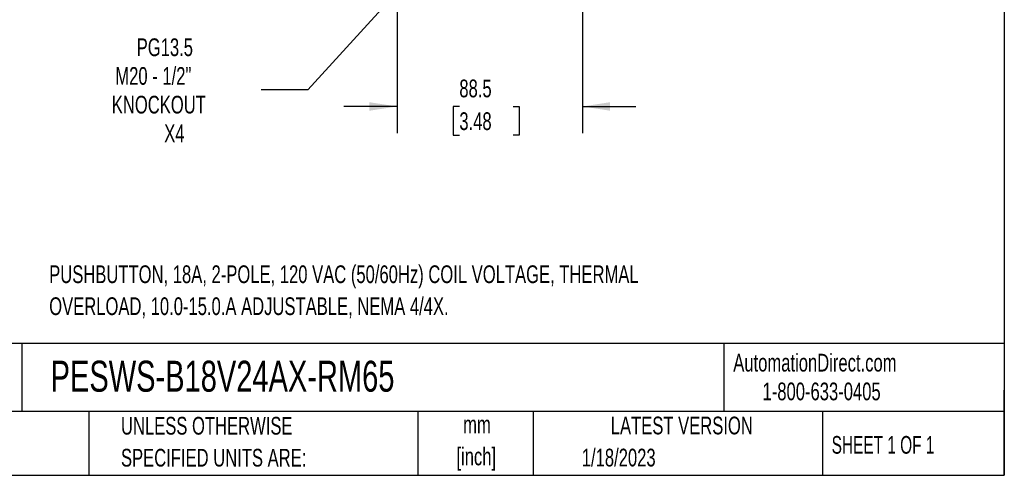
# Model space of a CAD drawing. Header units: millimetres. Extents: x 25 to 1092, y 25 to 838.
# Tile 13 of 46: x 622 to 1092, y 25 to 243. Entities that reach past the tile are written whole.
import ezdxf

# ---------------------------------------------------------------- set-up
doc = ezdxf.new("R2010")
doc.units = ezdxf.units.MM
doc.header["$LTSCALE"] = 4
doc.layers.add('DIMENSIONS', color=140, linetype='Continuous', lineweight=25)
doc.layers.add('TEXT', color=140, linetype='Continuous', lineweight=25)
doc.styles.add('SLDTEXTSTYLE0', font='TXT', dxfattribs={"width": 0.7})
doc.styles.add('SLDTEXTSTYLE1', font='TXT', dxfattribs={"width": 0.65})
doc.dimstyles.new('SLDDIMSTYLE3', dxfattribs={"dimtxt": 8.632031, "dimasz": 13.208, "dimexe": 0, "dimexo": 0.0625, "dimgap": 2.158008, "dimtad": 0, "dimtih": 1, "dimtoh": 1, "dimrnd": 1e-09, "dimzin": 12, "dimdsep": 46, "dimtxsty": 'SLDTEXTSTYLE0', "dimsah": 1, "dimcen": 0.09, "dimadec": 0, "dimazin": 3, "dimtfac": 1, "dimtmove": 0, "dimatfit": 0, "dimfxl": 0, "dimfrac": 2, "dimtolj": 1, "dimtzin": 12, "dimarcsym": 0})
doc.dimstyles.new('SLDDIMSTYLE6', dxfattribs={"dimtxt": 8.632031, "dimasz": 13.208, "dimexe": 0, "dimexo": 0.0625, "dimgap": 2.158008, "dimtad": 0, "dimtih": 1, "dimtoh": 1, "dimrnd": 1e-09, "dimzin": 12, "dimdsep": 46, "dimtxsty": 'SLDTEXTSTYLE0', "dimsah": 1, "dimcen": 0, "dimadec": 0, "dimazin": 3, "dimtfac": 1, "dimtofl": 0, "dimtmove": 0, "dimatfit": 3, "dimfxl": 0, "dimfrac": 2, "dimtolj": 1, "dimtzin": 12, "dimarcsym": 0})

# ---------------------------------------------------------------- blocks, each defined once
blk = doc.blocks.new('SW_NOTE_0')
at = {"layer": 'TEXT', "color": 0, "char_height": 8.4667, "attachment_point": 1, "style": 'SLDTEXTSTYLE0'}
for s, insert in [('PUSHBUTTON, 18A, 2-POLE, 120 VAC (50/60Hz) COIL VOLTAGE, THERMAL', (0, 10.91)), ('OVERLOAD, 10.0-15.0.A ADJUSTABLE, NEMA 4/4X.', (0, -4.37))]:
    blk.add_mtext(s, dxfattribs=dict(at, insert=insert))
blk = doc.blocks.new('SW_NOTE_0_1')
at = {"layer": 'TEXT', "color": 0, "char_height": 8.467, "attachment_point": 2, "style": 'SLDTEXTSTYLE0'}
for s, insert in [('mm', (11.38, 10.91)), ('[inch]', (11.04, -4.37))]:
    blk.add_mtext(s, dxfattribs=dict(at, insert=insert))
blk = doc.blocks.new('SW_NOTE_0_2')
at = {"layer": 'TEXT', "color": 0, "char_height": 8.4667, "attachment_point": 1, "style": 'SLDTEXTSTYLE0'}
for s, insert in [('UNLESS OTHERWISE', (0, 10.91)), ('SPECIFIED UNITS ARE:', (0, -4.37))]:
    blk.add_mtext(s, dxfattribs=dict(at, insert=insert))
blk = doc.blocks.new('_D_7')
at = {"layer": 'DIMENSIONS'}
for p, q in [((802.29, 257.27), (802.29, 189.05)), ((890.79, 257.27), (890.79, 189.05)), ((802.29, 201.75), (776.89, 201.75)), ((831.99, 201.75), (829.09, 201.75)), ((829.09, 201.75), (829.09, 188.03)), ((857.64, 201.75), (860.54, 201.75)), ((860.54, 201.75), (860.54, 188.03)), ((890.79, 201.75), (916.19, 201.75)), ((829.09, 188.03), (831.99, 188.03)), ((860.54, 188.03), (857.64, 188.03))]:
    blk.add_line(p, q, dxfattribs=at)
for points in [[(802.29, 201.75), (789.08, 203.78), (789.08, 199.72)], [(890.79, 201.75), (903.99, 199.72), (903.99, 203.78)]]:
    blk.add_solid(points, dxfattribs=at)
at = {"layer": 'DIMENSIONS', "char_height": 8.467, "attachment_point": 1, "style": 'SLDTEXTSTYLE0'}
for s, insert in [('88.5', (831.99, 214.6)), ('3.48', (831.99, 198.95))]:
    blk.add_mtext(s, dxfattribs=dict(at, insert=insert))
blk = doc.blocks.new('_D_10')
at = {"layer": 'DIMENSIONS'}
for p, q in [((813.61, 268.86), (759.61, 209.66)), ((759.61, 209.66), (737.38, 209.66))]:
    blk.add_line(p, q, dxfattribs=at)
blk.add_solid([(813.61, 268.86), (803.21, 260.47), (806.21, 257.73)], dxfattribs=at)
at = {"layer": 'DIMENSIONS', "char_height": 8.467, "attachment_point": 1, "style": 'SLDTEXTSTYLE0'}
for s, insert in [('PG13.5', (677.93, 234.29)), ('M20 - 1/2"', (667.73, 220.57)), ('KNOCKOUT', (666.04, 206.86)), ('X4', (691.08, 193.14))]:
    blk.add_mtext(s, dxfattribs=dict(at, insert=insert))

msp = doc.modelspace()

# ---------------------------------------------------------------- linework, layer by layer
at = {"layer": 'TEXT'}
for p, q in [((1092.2, 838.2), (1092.2, 25.4)), ((1092.2, 88.504), (25.4, 88.504)), ((623.036, 88.504), (623.036, 55.88)), ((958.302, 88.504), (958.302, 55.88)), ((1092.2, 25.4), (1092.2, 66.04)), ((1092.2, 55.88), (25.4, 55.88)), ((655.121, 55.88), (655.121, 25.4)), ((812.097, 55.88), (812.097, 25.4)), ((867.248, 55.88), (867.248, 25.4)), ((1005.395, 55.88), (1005.395, 25.4)), ((25.4, 25.4), (1092.2, 25.4))]:
    msp.add_line(p, q, dxfattribs=at)

# ---------------------------------------------------------------- block references
for name, p in [('SW_NOTE_0', (636.159, 114.864)), ('SW_NOTE_0_2', (670.432, 42.426)), ('SW_NOTE_0_1', (829.018, 43.025))]:
    msp.add_blockref(name, p, dxfattribs=at)

# ---------------------------------------------------------------- texts
for s, insert, char_height, attachment_point, style in [('PESWS-B18V24AX-RM65', (636.831, 80.202), 14.81667, 1, 'SLDTEXTSTYLE0'), ('AutomationDirect.com', (962.78, 83.506), 8.46667, 1, 'SLDTEXTSTYLE0'), ('1-800-633-0405', (976.766, 69.748), 8.46667, 1, 'SLDTEXTSTYLE0'), ('LATEST VERSION', (938.209, 53.456), 8.46667, 2, 'SLDTEXTSTYLE0'), ('SHEET 1 OF 1', (1009.765, 44.206), 8.46667, 1, 'SLDTEXTSTYLE1'), ('1/18/2023', (890.451, 38.126), 8.4667, 1, 'SLDTEXTSTYLE0')]:
    msp.add_mtext(s, dxfattribs=dict(at, insert=insert, char_height=char_height, attachment_point=attachment_point, style=style))

# ---------------------------------------------------------------- dimensions: what is measured, and where the dimension line sits
at = {"layer": 'DIMENSIONS'}
dim = msp.add_diameter_dim_2p(p1=(828.461, 285.133), p2=(813.61, 268.855), text='PG13.5\\PM20 - 1/2"\\PKNOCKOUT\\PX4', dimstyle='SLDDIMSTYLE6', override={"dimpost": '<>'}, dxfattribs=at)
dim.commit()
dim.dimension.update_dxf_attribs({"geometry": '_D_10', "text_midpoint": (698.536, 209.661), "dimtype": 163})
dim = msp.add_linear_dim(base=(890.786, 201.752), p1=(802.286, 262.354), p2=(890.786, 262.354), dimstyle='SLDDIMSTYLE3', dxfattribs=at)
dim.commit()
dim.dimension.update_dxf_attribs({"geometry": '_D_7', "text_midpoint": (844.811, 201.752), "dimtype": 160})

doc.saveas('drawing.dxf')
